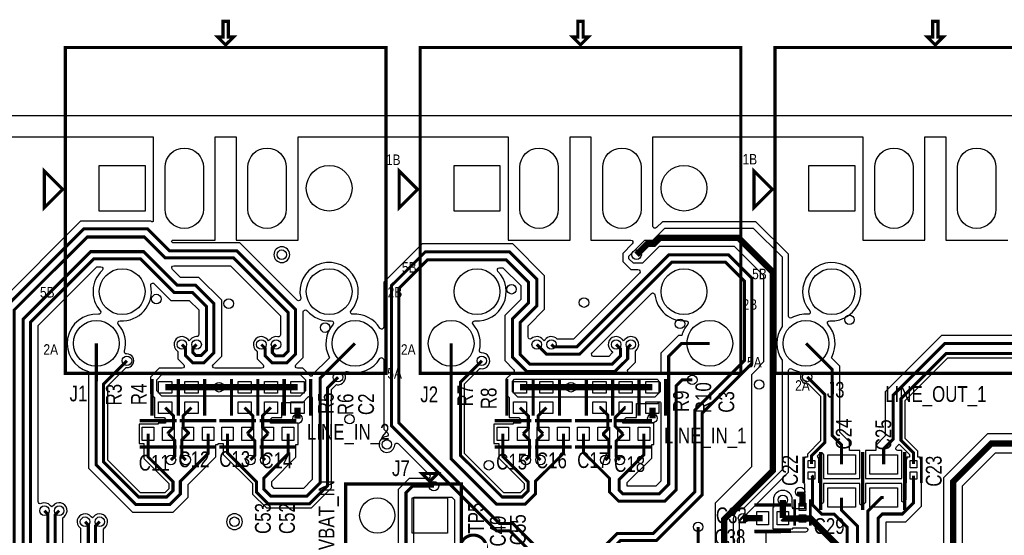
# Model space of a CAD drawing. Extents: x -394 to 5394, y -1015 to 7151.
# Tile 71 of 80: x 1375 to 3249, y 6170 to 7151. Entities that reach past the tile are written whole.
import ezdxf

# ---------------------------------------------------------------- set-up
doc = ezdxf.new("R2010")
doc.units = 0
for name, color, linetype in [('BG_OUTLINE', 95, 'CONTINUOUS'), ('BG_SILKSCREEN_TOP', 3, 'CONTINUOUS'), ('ET_TOP', 132, 'CONTINUOUS'), ('PG_SILKSCREEN_TOP', 7, 'CONTINUOUS'), ('PIN_TOP', 132, 'CONTINUOUS'), ('RD_SILKSCREEN_TOP', 254, 'CONTINUOUS'), ('VC_TOP', 132, 'CONTINUOUS')]:
    doc.layers.add(name, color=color, linetype=linetype)

msp = doc.modelspace()

# ---------------------------------------------------------------- linework, layer by layer
at = {"layer": 'BG_OUTLINE'}
msp.add_lwpolyline([(5000, 0), (5000, 6968.4848), (0, 6968.4848), (0, 0)], close=True, dxfattribs=at)
at = {"layer": 'ET_TOP'}
for points, format in [([(228.6115, 6928.4847), (1629.5041, 6928.4847), (1629.5041, 6768.5755, -0.668179), (1626.0899, 6767.1613), (1625.0162, 6768.235), (1516.3866, 6768.235), (1516.3834, 6768.2382), (1491.2052, 6768.2382), (1336.2998, 6613.3328)], "xyb"), ([(3309.8416, 6550.305), (3129.2328, 6550.305), (3022.0998, 6443.172), (3022.0998, 6359.172), (3004.1541, 6341.2263), (3004.1541, 6331.405), (2984.5541, 6331.405), (2984.5541, 6278.4046), (3053.5545, 6278.4046), (3053.5545, 6331.405), (3046.1338, 6331.405, -0.668175), (3043.3054, 6338.2334), (3048.4496, 6343.3777), (3067.9041, 6323.9232), (3067.9041, 6318.6986), (3063.3041, 6318.6986), (3063.3041, 6315), (3061, 6315), (3061, 6299), (3061.3041, 6299), (3061.3041, 6287.0875), (3061.2568, 6286.8738, 0.054555), (3060.9041, 6283.6512), (3060.9041, 6237.8967), (3056.9687, 6233.9613, -0.668179), (3053.5545, 6235.3755), (3053.5545, 6268.405), (2984.5541, 6268.405), (2984.5541, 6232.6263), (2980.3829, 6228.4551, -0.668175), (2973.5545, 6231.2835), (2973.5545, 6268.405), (2904.5541, 6268.405), (2904.5541, 6232.8855, -0.668179), (2901.1399, 6231.4713), (2898.3045, 6234.3067), (2898.3045, 6288.2231), (2896.3045, 6290.2231), (2896.3045, 6298.6514), (2896, 6298.6514), (2896, 6317), (2894.3045, 6317), (2894.3045, 6318.6986), (2893.9127, 6318.6986), (2892.8899, 6321.1678), (2897.7257, 6326.0036, -0.668175), (2904.5541, 6323.1752), (2904.5541, 6278.4046), (2973.5545, 6278.4046), (2973.5545, 6331.405), (2953.9545, 6331.405), (2953.9545, 6348.1175), (2935.9002, 6366.1718), (2935.9002, 6491.761), (2919.5386, 6508.1226), (2920.2301, 6509.4282, 0.310392), (2913.0274, 6571.8661, -0.669827), (2916.3356, 6578.4832, 5.057554), (2878.5512, 6597.3735, -0.669827), (2875.243, 6590.7564, 0.147517), (2843.9621, 6583.7704, -0.573698), (2838.0002, 6587.2561), (2838.0002, 6704.9706), (2775.9706, 6767.0002), (2598.0294, 6767.0002), (2586.8129, 6755.7838, -0.668177), (2579.9845, 6758.6122), (2579.9845, 6928.4847), (2979.5041, 6928.4847), (2979.5041, 6731.6846), (3097.5045, 6731.6846), (3097.5045, 6928.4847), (3136.9841, 6928.4847), (3136.9841, 6731.6846), (3254.9845, 6731.6846)], "xyb"), ([(2699, 6138), (2699, 6232), (2768, 6301), (2768, 6475.9279), (2782.9002, 6490.8281), (2782.9002, 6492.9002), (2791, 6501), (2791, 6664), (2735, 6720), (2592, 6720), (2560, 6688), (2543, 6688), (2534.5, 6696.5), (2534.5, 6701.5), (2564.6846, 6731.6846), (2579.9845, 6731.6846), (2579.9845, 6731.9845), (2603, 6755), (2771, 6755), (2826, 6700), (2826, 6567.6329, 0.32009), (2826, 6503.1767), (2826, 6295), (2751.7704, 6220.7704), (2750.9759, 6220.7475, 0.39744), (2733.5016, 6203.2732), (2733.4787, 6202.4787), (2733, 6202), (2733, 6125)], "xyb"), ([(1457.7002, 5941.8881), (1457.7002, 6203.1186), (1459.8252, 6205.2436), (1459.9099, 6205.3117, 1.114862), (1438.8212, 6226.4004), (1438.7531, 6226.3157), (1436.5143, 6224.0769), (1434.2755, 6226.3157), (1434.2074, 6226.4004, 0.341897), (1416.3453, 6230.6777, -0.54456), (1410.7002, 6234.3237), (1410.7002, 6569.6281), (1522.3719, 6681.2998), (1529.761, 6681.2998, -0.680417), (1532.4926, 6674.3778, 0.40401), (1528.5512, 6597.3735, -0.669827), (1525.243, 6590.7564, 0.905319), (1506.2841, 6481.9421), (1506.2841, 6470.3562), (1506.0998, 6470.1719), (1506.0998, 6297.8281), (1589.8281, 6214.0998), (1667.1719, 6214.0998), (1695.9002, 6242.8281), (1695.9002, 6266.8282), (1748.8358, 6319.7638), (1748.8358, 6342.7646), (1752.9358, 6342.7646), (1752.9358, 6344.7646), (1762.7928, 6344.7646), (1762.7928, 6324.0346), (1818.0998, 6268.7276), (1818.0998, 6248.7276), (1844.7276, 6222.0998), (1930.2724, 6222.0998), (1968.9002, 6260.7276), (1968.9002, 6447.7276), (1978.1138, 6456.9412), (1979.0945, 6456.8096, 0.576377), (1994.2579, 6476.4063, -0.619595), (1998.9932, 6481.7814, 0.331516), (2060.5864, 6506.3415, -0.75644), (2067.9941, 6504.2469), (2067.9941, 6372.2429), (2075.4579, 6364.7791, -0.64238), (2072.918, 6357.9611, 2.187392), (2088.9611, 6341.918, -0.64238), (2095.7791, 6344.4579), (2155.0536, 6285.1834, -0.668175), (2152.2252, 6278.355), (2116.3624, 6278.355), (2095.3741, 6257.3667), (2095.3741, 6130.1129)], "xyb"), ([(3023.4845, 6105.1248), (3023.4845, 6195.7346), (3060.8862, 6195.7346), (3090.7045, 6225.5529), (3090.7045, 6283.6512, 0.054555), (3090.3518, 6286.8738), (3090.3045, 6287.0875), (3090.3045, 6298.6514), (3090, 6298.6514), (3090, 6315), (3088.3045, 6315), (3088.3045, 6318.6986), (3083.7045, 6318.6986), (3083.7045, 6330.468), (3059.9002, 6354.2723), (3059.9002, 6426.7276), (3141.2724, 6508.0998), (3290.7367, 6508.0998)], "xyb"), ([(2745.0002, 6120.0294), (2745.0002, 6197.0294), (2838.0002, 6290.0294), (2838.0002, 6483.5535, -0.573698), (2843.9621, 6487.0392, 0.071409), (2858.6668, 6481.3346, -0.454374), (2861.5045, 6476.0187, 0.54141), (2874.1118, 6458.7207), (2875, 6458.7665), (2899.0998, 6434.6667), (2899.0998, 6349.7229), (2873.9041, 6324.5272), (2873.9041, 6318.6986), (2869.3041, 6318.6986), (2869.3041, 6317), (2867, 6317), (2867, 6299), (2867.3041, 6299), (2867.3041, 6287.0875), (2867.2568, 6286.8738, 0.109435), (2867.2568, 6280.4286), (2867.3041, 6280.2149), (2867.3041, 6268.651), (2868.5041, 6268.651), (2868.5041, 6220.2714), (2846.1945, 6220.2714), (2846.1945, 6223.255), (2845.1945, 6223.255), (2845.1945, 6237.6148, 1), (2809.1941, 6237.6148), (2809.1941, 6223.255), (2808.1941, 6223.255), (2808.1941, 6182.2546), (2846.1945, 6182.2546), (2846.1945, 6184.271), (2872.372, 6184.271), (2873.4196, 6183.2234, -0.668178), (2870.5911, 6176.395), (2809.7179, 6176.395, 0.054555), (2806.4953, 6176.0423), (2806.2816, 6175.995), (2794.7177, 6175.995), (2794.7177, 6146.9946)], "xyb"), ([(1534.7002, 5950.8881), (1534.7002, 6181.9686), (1537.0052, 6184.2736), (1537.0899, 6184.3417, 1.114862), (1516.0012, 6205.4304), (1515.9331, 6205.3457), (1513.6943, 6203.1069), (1511.4555, 6205.3457), (1511.3874, 6205.4304, 1.114862), (1490.2987, 6184.3417), (1490.3834, 6184.2736), (1491.0998, 6183.5572), (1491.0998, 5932.8281)], "xyb"), ([(2929.8443, 6105.1248, 10, 10, 0), (2929.8443, 6152.2548, 12, 12, 0), (2879.8279, 6202.2712, 12, 12, 0), (2864.6643, 6202.2712, 12, 12, 0)], "xyseb")]:
    msp.add_lwpolyline(points, format=format, dxfattribs=at)
for points in [[(2342.4645, 6547.5581), (2342.4645, 6568.8529), (2373.8945, 6600.2829), (2373.8945, 6664.2167), (2313.5162, 6724.595), (2140.9862, 6724.595), (2067.9941, 6651.6029), (2067.9941, 6566.5627, -0.75644), (2060.5864, 6564.4681, 0.280219), (2009.2456, 6590.7564, -0.669827), (2005.9374, 6597.3735, 1.629676), (1909.9723, 6621.5431, -0.752156), (1903.2432, 6617.8288), (1794.3871, 6726.685), (1666.5662, 6726.685), (1664.9808, 6728.2704, -0.668179), (1666.395, 6731.6846), (1747.5045, 6731.6846), (1747.5045, 6928.4847), (1786.9841, 6928.4847), (1786.9841, 6731.6846), (1904.9845, 6731.6846), (1904.9845, 6928.4847), (2304.5041, 6928.4847), (2304.5041, 6731.6846), (2422.5045, 6731.6846), (2422.5045, 6928.4847), (2461.9841, 6928.4847), (2461.9841, 6731.6846), (2538.0569, 6731.6846, -0.668177), (2540.8853, 6724.8562), (2522.4998, 6706.4706), (2522.4998, 6691.5294), (2538.0294, 6675.9998), (2551.5547, 6675.9998, -0.668175), (2554.3831, 6669.1714), (2428.9119, 6543.7002), (2397.7793, 6543.7002, 0.470505), (2374.7343, 6541.9176), (2374.6353, 6541.7772), (2373.0996, 6540.2415), (2370.7555, 6542.5857), (2370.6874, 6542.6704, 0.426928), (2349.1023, 6544.5511, -0.644818)], [(1889.0345, 6704.2248, 1), (1859.0341, 6704.2248, 1)], [(1866.4187, 6547.9065, 0.277459), (1851.7417, 6543.0559), (1851.6709, 6542.9735), (1848.9926, 6540.4686), (1846.8755, 6542.5857), (1846.8074, 6542.6704, 1.114862), (1825.7187, 6521.5817), (1825.8034, 6521.5136), (1827.3141, 6520.0029), (1827.3141, 6505.8281), (1838.3136, 6494.8286, -0.668175), (1835.4852, 6488.0002), (1746.3568, 6488.0002, -0.668175), (1743.5284, 6494.8286), (1759.7002, 6511.0004), (1759.7002, 6617.3719), (1716.1719, 6660.9002), (1681.1719, 6660.9002), (1665.8159, 6676.2562, -0.668175), (1668.6443, 6683.0846), (1776.3271, 6683.0846), (1871.2998, 6588.1119), (1871.2998, 6551.8083, -0.480869)], [(2298.0998, 6588.5624), (2298.0998, 6502.8281), (2315.0993, 6485.8286, -0.668175), (2312.2709, 6479.0002), (2312.0294, 6479.0002), (2300.9998, 6467.9706), (2300.9998, 6438.0294), (2306.7642, 6432.265), (2306.7541, 6432.265), (2306.7541, 6394.2646), (2325.1824, 6394.2646), (2328.0998, 6391.3472), (2328.0998, 6383.765), (2314.1554, 6383.765), (2314.1554, 6381.765), (2277.5728, 6381.765), (2277.5728, 6344.7646), (2286.6728, 6344.7646), (2286.6728, 6316.9571), (2334.9317, 6268.6982), (2334.9317, 6258.2724), (2327.5595, 6250.9002), (2296.5715, 6250.9002), (2221.6445, 6325.8272), (2221.6445, 6458.2524), (2250.9623, 6487.5703), (2251.9822, 6487.3958, 1.103205), (2254.1302, 6517.4451, -0.493688), (2250.1351, 6522.3822, 0.243028), (2238.0274, 6571.8661, -0.669827), (2241.3356, 6578.4832, 0.689626), (2285.2026, 6672.5074, -0.662961), (2288.0717, 6679.2946), (2294.7424, 6679.2946), (2328.5941, 6645.4429), (2328.5941, 6619.0567)], [(1651.7569, 6250.9002), (1605.2723, 6250.9002), (1542.9002, 6313.2723), (1542.9002, 6454.5081), (1577.7612, 6489.3691), (1578.6667, 6489.3087, 1.066808), (1578.7185, 6515.3242, -0.516565), (1574.6171, 6520.398, 0.252834), (1563.0274, 6571.8661, -0.669827), (1566.3356, 6578.4832, 0.499331), (1624.693, 6645.3207, -0.746351), (1631.4348, 6648.9769), (1663.1119, 6617.2998), (1698.1119, 6617.2998), (1716.0998, 6599.3119), (1716.0998, 6552.2747, -0.415839), (1712.0776, 6548.2748, 0.228736), (1700.3012, 6542.6704), (1700.2331, 6542.5857), (1697.9943, 6540.3469), (1695.7555, 6542.5857), (1695.6874, 6542.6704, 1.114862), (1674.5987, 6521.5817), (1674.6834, 6521.5136), (1676.1941, 6520.0029), (1676.1941, 6506.0842), (1687.4497, 6494.8286, -0.668175), (1684.6213, 6488.0002), (1641.0294, 6488.0002), (1623.9998, 6470.9706), (1623.9998, 6440.0294), (1631.7642, 6432.265), (1631.7541, 6432.265), (1631.7541, 6394.2646), (1650.1824, 6394.2646), (1653.0998, 6391.3472), (1653.0998, 6383.765), (1639.1554, 6383.765), (1639.1554, 6381.765), (1602.5728, 6381.765), (1602.5728, 6344.7646), (1611.6728, 6344.7646), (1611.6728, 6316.1545), (1659.1291, 6268.6982), (1659.1291, 6258.2724)], [(2634.8416, 6550.305), (2628.4024, 6550.305), (2595.0998, 6517.0024), (2595.0998, 6479.0002), (2535.7291, 6479.0002, -0.668175), (2532.9007, 6485.8286), (2546.9002, 6499.8281), (2546.9002, 6520.9886), (2547.4276, 6521.5161, 1.118809), (2526.4212, 6542.6704), (2526.3531, 6542.5857), (2524.1143, 6540.3469), (2521.8755, 6542.5857), (2521.8074, 6542.6704, 1.114862), (2500.7187, 6521.5817), (2500.8034, 6521.5136), (2503.2998, 6519.0172), (2503.2998, 6517.8881), (2496.1119, 6510.7002), (2467.2291, 6510.7002, -0.668175), (2464.4007, 6517.5286), (2577.1133, 6630.2412, -0.629753), (2583.9183, 6627.8445, 0.404014), (2643.153, 6578.4832, -0.669827), (2646.4612, 6571.8661, 0.111704)], [(1928.6856, 6473.2853), (1913.9706, 6488.0002), (1903.7291, 6488.0002, -0.668175), (1900.9007, 6494.8286), (1914.9002, 6508.8281), (1914.9002, 6595.1338, -0.696476), (1921.9384, 6597.7355, 0.238323), (1968.153, 6578.4832, -0.669827), (1971.4612, 6571.8661, 0.310392), (1964.2585, 6509.4282), (1964.95, 6508.1226), (1932.0998, 6475.2724), (1932.0998, 6474.6995, -0.668183)], [(1859.7659, 6259.3062), (1854.9002, 6264.1719), (1854.9002, 6272.8281), (1900.9558, 6318.8837), (1900.9558, 6342.7646), (1905.0558, 6342.7646), (1905.0558, 6383.765), (1852.5288, 6383.765), (1852.5288, 6391.3472), (1855.4462, 6394.2646), (1873.8745, 6394.2646), (1873.8745, 6422.9998), (1913.9706, 6422.9998), (1923.8154, 6432.8446), (1924.4945, 6432.8446), (1924.4945, 6433.5237), (1925.2714, 6434.3005, -0.668177), (1932.0998, 6431.4721), (1932.0998, 6276.172), (1915.234, 6259.3062)], [(2595.0998, 6422.3005), (2595.0998, 6273.1719), (2585.8281, 6263.9002), (2530.9002, 6263.9002), (2530.9002, 6270.3286), (2577.8036, 6317.232), (2577.8036, 6342.7646), (2581.9036, 6342.7646), (2581.9036, 6383.765), (2523.1071, 6383.765), (2523.0495, 6383.8226), (2523.0495, 6388.3679), (2528.9462, 6394.2646), (2548.8745, 6394.2646), (2548.8745, 6420.9998), (2588.9706, 6420.9998), (2591.6856, 6423.7147, -0.668183)], [(1799.0002, 6196, 1), (1768.9998, 6196, 1)]]:
    msp.add_lwpolyline(points, format="xyb", close=True, dxfattribs=at)
for points, const_width in [([(1625.6943, 5768.5548), (1596.2243, 5768.5548), (1593.7791, 5771), (1482, 5771), (1351.2, 5901.8), (1351.2, 6607.1609), (1497.3771, 6753.338), (1510.2115, 6753.338), (1510.2147, 6753.3348), (1618.8443, 6753.3348), (1660.3943, 6711.7848), (1788.2152, 6711.7848), (1900, 6600), (1900, 6515), (1883.1162, 6498.1162), (1856.0981, 6498.1162), (1842.2143, 6512), (1842.2143, 6526.1748), (1835.1143, 6533.2748)], 5.8), ([(1625.6943, 5788.2448), (1596.2343, 5788.2448), (1592.7895, 5784.8), (1487.7162, 5784.8), (1365, 5907.5162), (1365, 6599.0405), (1503.7943, 6737.8348), (1612.4143, 6737.8348), (1652.2643, 6697.9848), (1782.499, 6697.9848), (1886.2, 6594.2838), (1886.2, 6520.7162), (1877.4, 6511.9162), (1861.8143, 6511.9162), (1856.0143, 6517.7162), (1856.0143, 6526.6357), (1856.0302, 6526.6491), (1863.1143, 6533.2748)], 5.8), ([(2549.0343, 6704.2248), (2569.8095, 6725), (2582, 6725), (2593, 6736), (2743, 6736), (2808, 6671), (2808, 6293), (2715.8643, 6200.8643), (2715.8643, 6130.8643), (2657, 6072), (2657, 5826.25), (2702.25, 5781), (2721, 5781)], 12), ([(1683.9943, 6533.2748), (1691.0943, 6526.1748), (1691.0943, 6512.2561), (1704.9781, 6498.3723), (1726, 6498.3723), (1744.8, 6517.1723), (1744.8, 6611.2), (1710, 6646), (1675, 6646), (1611, 6710), (1510.4838, 6710), (1382, 6581.5162), (1382, 5918), (1489, 5811), (1593.1591, 5811), (1596.2343, 5807.9248), (1625.6943, 5807.9248)], 5.8), ([(2301.7043, 5956.5648), (2329.2606, 5956.5648), (2332.2056, 5953.6198), (2342.6198, 5953.6198), (2362.2, 5973.2), (2362.2, 6124.2761), (2307.5924, 6178.8948), (2282.4143, 6178.8948), (2082.8943, 6378.4148), (2082.8943, 6645.431), (2147.1581, 6709.6948), (2307.3443, 6709.6948), (2358.9943, 6658.0448), (2358.9943, 6606.4548), (2327.5643, 6575.0248), (2327.5643, 6513.9519), (2345.7162, 6495.8), (2502.2838, 6495.8), (2518.2, 6511.7162), (2518.2, 6525.1891), (2510.1143, 6533.2748)], 5.8), ([(2301.7043, 5897.5048), (2329.2606, 5897.5048), (2332.2056, 5900.4498), (2367.4499, 5900.4498), (2463, 5995.9999), (2463, 6105), (2518, 6160), (2586.5162, 6160), (2673.8, 6247.2838), (2673.8, 6402.8), (2768, 6497), (2768, 6659.5162), (2723.5162, 6704), (2610.2838, 6704), (2435.0838, 6528.8), (2391.4691, 6528.8), (2386.9943, 6533.2748)], 5.8), ([(1711.9943, 6533.2748), (1704.8943, 6526.1748), (1704.8943, 6517.9723), (1710.6943, 6512.1723), (1720.2838, 6512.1723), (1731, 6522.8885), (1731, 6605.4838), (1704.2838, 6632.2), (1669.2838, 6632.2), (1605.2838, 6696.2), (1516.2, 6696.2), (1395.8, 6575.8), (1395.8, 5923.7162), (1493.9914, 5825.5248), (1594.1343, 5825.5248), (1596.2243, 5827.6148), (1625.6943, 5827.6148)], 5.8), ([(2301.7043, 5936.8748), (2329.2606, 5936.8748), (2332.2056, 5939.8198), (2348.336, 5939.8198), (2376, 5967.4838), (2376, 6129.9915), (2313.3094, 6192.6948), (2288.1305, 6192.6948), (2096.6943, 6384.131), (2096.6943, 6639.7148), (2151.1743, 6694.1948), (2300.9143, 6694.1948), (2343.4943, 6651.6148), (2343.4943, 6612.8848), (2313, 6582.3905), (2313, 6509), (2340, 6482), (2508, 6482), (2532, 6506), (2532, 6527.1605), (2538.1143, 6533.2748)], 5.8), ([(2358.9943, 6533.2748), (2377.2691, 6515), (2440.8, 6515), (2616, 6690.2), (2717.8, 6690.2), (2754.2, 6653.8), (2754.2, 6502.7162), (2660, 6408.5162), (2660, 6253), (2580.8, 6173.8), (2512.2838, 6173.8), (2449.2, 6110.7162), (2449.2, 6001.7161), (2361.7337, 5914.2498), (2332.2056, 5914.2498), (2329.2606, 5917.1948), (2301.7043, 5917.1948)], 5.8), ([(1521.1843, 6535.4048), (1521.1843, 6464.1843), (1521, 6464), (1521, 6304), (1596, 6229), (1661, 6229), (1681, 6249), (1681, 6273.0001), (1733.9356, 6325.9357), (1733.9356, 6363.2648)], 5.8), ([(1886.0556, 6363.2648), (1886.0556, 6325.0556), (1840, 6279), (1840, 6258), (1853.594, 6244.406), (1921.4059, 6244.406), (1947, 6270.0001), (1947, 6469.1005), (2013.3043, 6535.4048)], 5.8), ([(2409.7382, 6363.2648), (2409.7382, 6325.9357), (2356.8026, 6273.0001), (2356.8026, 6249), (2337.0026, 6229.2), (2282.8, 6229.2), (2196.1843, 6315.8157), (2196.1843, 6535.4048)], 5.8), ([(2562.9034, 6363.2648), (2562.9034, 6323.4039), (2516, 6276.5005), (2516, 6256), (2523, 6249), (2592, 6249), (2610, 6267), (2610, 6510.8305), (2634.5743, 6535.4048), (2688.3043, 6535.4048)], 5.8), ([(2871.1843, 6535.4048), (2921, 6485.5891), (2921, 6359.9999), (2939.0543, 6341.9456), (2939.0543, 6304.9048)], 5.8), ([(3019.0543, 6304.9048), (3019.0543, 6335.0544), (3037, 6353.0001), (3037, 6437.0001), (3135.4047, 6535.4048), (3363.3043, 6535.4048)], 5.8), ([(3075.8043, 6305.6984), (3075.8043, 6327.1956), (3052, 6350.9999), (3052, 6430), (3138, 6516), (3294.0091, 6516), (3330.6443, 6479.3648)], 5.8), ([(1619.573, 6363.2648), (1619.573, 6319.4269), (1667.0293, 6271.9706), (1667.0293, 6255), (1655.0293, 6243), (1601.9999, 6243), (1535, 6309.9999), (1535, 6457.7805), (1579.5343, 6502.3148)], 5.8), ([(2254.5343, 6502.3148), (2213.7443, 6461.5248), (2213.7443, 6322.5548), (2293.2991, 6243), (2330.8319, 6243), (2342.8319, 6255), (2342.8319, 6271.9706), (2294.573, 6320.2295), (2294.573, 6363.2648)], 5.8), ([(1981, 6471), (1961, 6451), (1961, 6264), (1927, 6230), (1848, 6230), (1826, 6252), (1826, 6272), (1770.693, 6327.307), (1770.693, 6363.2648)], 5.8), ([(2447.7382, 6363.2648), (2447.7382, 6328.2617), (2497.6843, 6278.3156), (2497.6843, 6252.3156), (2514.9999, 6235), (2602.4795, 6235), (2624.2143, 6256.7348), (2624.2143, 6454.2948), (2635.9043, 6465.9848), (2654.9843, 6465.9848)], 5.8), ([(2881.8043, 6305.6984), (2881.8043, 6321.2548), (2907, 6346.4505), (2907, 6437.9391), (2873.4543, 6471.4848)], 5.8), ([(1652.2543, 6451.8448), (1702.2543, 6451.8448)], 12), ([(1702.2543, 6451.8448), (1754.6143, 6451.8448)], 12), ([(1754.6143, 6451.8448), (1803.3743, 6451.8448)], 12), ([(1853.3743, 6451.8448), (1803.3743, 6451.8448)], 12), ([(1903.9943, 6451.8448), (1853.3743, 6451.8448)], 12), ([(2327.2543, 6451.8448), (2377.2543, 6451.8448)], 12), ([(2377.2543, 6451.8448), (2424.1943, 6451.8448)], 12), ([(2424.1943, 6451.8448), (2478.3743, 6451.8448)], 12), ([(2528.3743, 6451.8448), (2478.3743, 6451.8448)], 12), ([(2578.9943, 6451.8448), (2528.3743, 6451.8448)], 12), ([(1652.2543, 6413.2648), (1668, 6397.5191), (1668, 6375), (1658.1556, 6365.1556), (1658.1556, 6363.2648)], 5.8), ([(1702.2543, 6413.2648), (1686.5086, 6397.5191), (1686.5086, 6375), (1696.353, 6365.1556), (1696.353, 6364.2648), (1695.353, 6363.2648)], 5.8), ([(1803.3743, 6413.2648), (1819.12, 6397.5191), (1819.12, 6375), (1809.2756, 6365.1556), (1809.2756, 6363.2648)], 5.8), ([(1853.3743, 6413.2648), (1837.6286, 6397.5191), (1837.6286, 6375), (1847.473, 6365.1556), (1847.473, 6363.2648)], 5.8), ([(1903.9943, 6413.2648), (1903.9943, 6392)], 12), ([(2333.1556, 6363.2648), (2343, 6373.1092), (2343, 6397.5191), (2327.2543, 6413.2648)], 5.8), ([(2371.1556, 6363.2648), (2361.5086, 6372.9118), (2361.5086, 6397.5191), (2377.2543, 6413.2648)], 5.8), ([(2486.3208, 6363.2648), (2486.3208, 6364.3208), (2494.1419, 6372.1419), (2494.1419, 6398.9972), (2479.8743, 6413.2648), (2478.3743, 6413.2648)], 5.8), ([(2528.3743, 6413.2648), (2526.8743, 6413.2648), (2508.1493, 6394.5398), (2508.1493, 6377.6507), (2522.5352, 6363.2648), (2524.3208, 6363.2648)], 5.8), ([(2578.9943, 6413.2648), (2578.9943, 6393)], 12), ([(1658.1556, 6363.2648), (1670.2743, 6351.1461), (1670.2743, 6320.5548), (1663.1743, 6313.4548)], 5.8), ([(1695.353, 6363.2648), (1684.0743, 6351.9861), (1684.0743, 6320.5548), (1691.1743, 6313.4548)], 5.8), ([(1809.2756, 6363.2648), (1823, 6349.5405), (1823, 6322.1605), (1814.2943, 6313.4548)], 5.8), ([(1847.473, 6363.2648), (1836.8, 6352.5917), (1836.8, 6318.9491), (1842.2943, 6313.4548)], 5.8), ([(2338.1743, 6313.4548), (2345.2743, 6320.5548), (2345.2743, 6351.1461), (2333.1556, 6363.2648)], 5.8), ([(2366.1743, 6313.4548), (2359.0743, 6320.5548), (2359.0743, 6351.1835), (2371.1556, 6363.2648)], 5.8), ([(2486.3208, 6363.2648), (2486.3208, 6360.8383), (2496.3943, 6350.7648), (2496.3943, 6320.5548), (2489.2943, 6313.4548)], 5.8), ([(2517.2943, 6313.4548), (2510.1943, 6320.5548), (2510.1943, 6349.1383), (2524.3208, 6363.2648)], 5.8), ([(3170.9943, 5902.6348), (3170.9943, 5935.0057), (3151, 5955), (3151, 6272), (3224, 6345), (3444.4591, 6345), (3483.7443, 6305.7148)], 12), ([(2881.8043, 6283.6512), (2883.4043, 6282.0512), (2883.4043, 6228.1348), (2901.2843, 6210.2548), (2924.7943, 6210.2548), (2949.5343, 6185.5148), (2949.5343, 6105.1248)], 5.8), ([(3075.8043, 6283.6512), (3075.8043, 6231.7248), (3054.7143, 6210.6348), (3016.5643, 6210.6348), (3008.5843, 6202.6548), (3008.5843, 6105.1248)], 5.8), ([(2173.7543, 5986.0848), (2173.7543, 6016.2048), (2162.7243, 6027.2348), (2162.7243, 6083.8348), (2110.2743, 6136.2848), (2110.2743, 6251.1948), (2122.5343, 6263.4548), (2163.4943, 6263.4548)], 5.8), ([(2864.6643, 6224.3184), (2864.6643, 6246.3357), (2860, 6251), (2860, 6253)], 12), ([(2827.1943, 6237.6148), (2827.1943, 6202.7548)], 12), ([(2939.0543, 6241.9048), (2939.0543, 6217.5148), (2969.2143, 6187.3548), (2969.2143, 6105.1248)], 5.8), ([(3019.0543, 6241.9048), (3014.9047, 6241.9048), (2988.9043, 6215.9044), (2988.9043, 6105.1248)], 5.8), ([(1422.5143, 6217.0048), (1429, 6210.5191), (1429, 5930), (1508, 5851), (1592.5191, 5851), (1596.2243, 5847.2948), (1625.6943, 5847.2948)], 5.8), ([(1450.5143, 6217.0048), (1442.8, 6209.2905), (1442.8, 5935.7162), (1513.7162, 5864.8), (1594.0495, 5864.8), (1596.2343, 5866.9848), (1625.6943, 5866.9848)], 5.8), ([(2788.6143, 6202.7548), (2751.4943, 6202.7548)], 12), ([(2864.6643, 6202.2712), (2827.6779, 6202.2712), (2827.1943, 6202.7548)], 12), ([(1499.6943, 6196.0348), (1506, 6189.7291), (1506, 5939), (1555.8, 5889.2), (1593.6991, 5889.2), (1596.2343, 5886.6648), (1625.6943, 5886.6648)], 5.8), ([(1527.6943, 6196.0348), (1519.8, 6188.1405), (1519.8, 5944.7162), (1561.5162, 5903), (1592.8695, 5903), (1596.2243, 5906.3548), (1625.6943, 5906.3548)], 5.8), ([(2826, 5789), (2793, 5756), (2683.0001, 5756), (2632, 5807.0001), (2632, 6092.0001), (2666, 6126.0001), (2666, 6186)], 5.8)]:
    msp.add_lwpolyline(points, dxfattribs=dict(at, const_width=const_width))
for points in [[(1646, 6435), (1636, 6445), (1636, 6466), (1646, 6476), (1909, 6476), (1919, 6466), (1919, 6445), (1909, 6435)], [(2323, 6433), (2313, 6443), (2313, 6463), (2317, 6467), (2588, 6467), (2594, 6461), (2594, 6443), (2584, 6433)]]:
    msp.add_lwpolyline(points, close=True, dxfattribs=at)
for points in [[(3451.915, 6363.0002), (3216.5441, 6363.0002), (3132.9998, 6279.4559), (3132.9998, 5947.5441)], [(3169.0002, 5977.3305), (3169.0002, 6264.5441), (3231.4559, 6326.9998), (3437.0032, 6326.9998)], [(2125.1745, 6142.4567), (2125.1745, 6242.5848), (2197.6522, 6242.5848), (2202.6743, 6237.5627), (2202.6743, 6076.9639)]]:
    msp.add_lwpolyline(points, dxfattribs=at)
at = {"layer": 'PG_SILKSCREEN_TOP'}
for points, const_width in [([(1767.2443, 7103.4848), (1782.2443, 7118.4848), (1772.2443, 7118.4848), (1772.2443, 7148.4848), (1762.2443, 7148.4848), (1762.2443, 7118.4848), (1752.2443, 7118.4848), (1767.2443, 7103.4848)], 6), ([(2442.2443, 7103.4848), (2457.2443, 7118.4848), (2447.2443, 7118.4848), (2447.2443, 7148.4848), (2437.2443, 7148.4848), (2437.2443, 7118.4848), (2427.2443, 7118.4848), (2442.2443, 7103.4848)], 6), ([(3117.2443, 7103.4848), (3132.2443, 7118.4848), (3122.2443, 7118.4848), (3122.2443, 7148.4848), (3112.2443, 7148.4848), (3112.2443, 7118.4848), (3102.2443, 7118.4848), (3117.2443, 7103.4848)], 6), ([(2072.2443, 6478.4848), (1462.2443, 6478.4848), (1462.2443, 7098.4848), (2072.2443, 7098.4848), (2072.2443, 6478.4848)], 6), ([(2747.2443, 6478.4848), (2137.2443, 6478.4848), (2137.2443, 7098.4848), (2747.2443, 7098.4848), (2747.2443, 6478.4848)], 6), ([(3422.2443, 6478.4848), (2812.2443, 6478.4848), (2812.2443, 7098.4848), (3422.2443, 7098.4848), (3422.2443, 6478.4848)], 6), ([(1457.2443, 6828.4848), (1422.2443, 6793.4848), (1422.2443, 6863.4848), (1457.2443, 6828.4848)], 6), ([(2132.2443, 6828.4848), (2097.2443, 6793.4848), (2097.2443, 6863.4848), (2132.2443, 6828.4848)], 6), ([(2807.2443, 6828.4848), (2772.2443, 6793.4848), (2772.2443, 6863.4848), (2807.2443, 6828.4848)], 6), ([(1627.2543, 6467.5548), (1627.2543, 6397.5548)], 6), ([(1677.2543, 6467.5548), (1677.2543, 6397.5548)], 6), ([(1677.2543, 6467.5548), (1677.2543, 6397.5548)], 6), ([(1727.2543, 6467.5548), (1727.2543, 6397.5548)], 6), ([(1778.3743, 6467.5548), (1778.3743, 6397.5548)], 6), ([(1828.3743, 6467.5548), (1828.3743, 6397.5548)], 6), ([(1828.3743, 6467.5548), (1828.3743, 6397.5548)], 6), ([(1878.3743, 6467.5548), (1878.3743, 6397.5548)], 6), ([(1878.9943, 6467.5548), (1878.9943, 6397.5548)], 6), ([(1928.9943, 6467.5548), (1928.9943, 6397.5548)], 6), ([(2302.2543, 6467.5548), (2302.2543, 6397.5548)], 6), ([(2352.2543, 6467.5548), (2352.2543, 6397.5548)], 6), ([(2352.2543, 6467.5548), (2352.2543, 6397.5548)], 6), ([(2402.2543, 6467.5548), (2402.2543, 6397.5548)], 6), ([(2453.3743, 6467.5548), (2453.3743, 6397.5548)], 6), ([(2503.3743, 6467.5548), (2503.3743, 6397.5548)], 6), ([(2503.3743, 6467.5548), (2503.3743, 6397.5548)], 6), ([(2553.3743, 6467.5548), (2553.3743, 6397.5548)], 6), ([(2553.9943, 6467.5548), (2553.9943, 6397.5548)], 6), ([(2603.9943, 6467.5548), (2603.9943, 6397.5548)], 6), ([(1603.8643, 6388.2648), (1673.8643, 6388.2648)], 6), ([(1749.6443, 6388.2648), (1679.6443, 6388.2648)], 6), ([(1754.9843, 6388.2648), (1824.9843, 6388.2648)], 6), ([(1901.7643, 6388.2648), (1831.7643, 6388.2648)], 6), ([(2278.8643, 6388.2648), (2348.8643, 6388.2648)], 6), ([(2425.4469, 6388.2648), (2355.4469, 6388.2648)], 6), ([(2432.0295, 6388.2648), (2502.0295, 6388.2648)], 6), ([(2578.6121, 6388.2648), (2508.6121, 6388.2648)], 6), ([(1603.8643, 6338.2648), (1673.8643, 6338.2648)], 6), ([(1749.6443, 6338.2648), (1679.6443, 6338.2648)], 6), ([(1754.9843, 6338.2648), (1824.9843, 6338.2648)], 6), ([(1901.7643, 6338.2648), (1831.7643, 6338.2648)], 6), ([(2278.8643, 6338.2648), (2348.8643, 6338.2648)], 6), ([(2425.4469, 6338.2648), (2355.4469, 6338.2648)], 6), ([(2432.0295, 6338.2648), (2502.0295, 6338.2648)], 6), ([(2578.6121, 6338.2648), (2508.6121, 6338.2648)], 6), ([(2899.0543, 6328.4048), (2899.0543, 6218.4048)], 6), ([(2979.0543, 6328.4048), (2979.0543, 6218.4048)], 6), ([(2979.0543, 6328.4048), (2979.0543, 6218.4048)], 6), ([(3059.0543, 6328.4048), (3059.0543, 6218.4048)], 6), ([(2866.8043, 6319.6748), (2866.8043, 6269.6748)], 5), ([(2896.8043, 6319.6748), (2896.8043, 6269.6748)], 5), ([(3060.8043, 6319.6748), (3060.8043, 6269.6748)], 5), ([(3090.8043, 6319.6748), (3090.8043, 6269.6748)], 5), ([(2155.6743, 6272.8648), (2140.6743, 6287.8648), (2170.6743, 6287.8648), (2155.6743, 6272.8648)], 6), ([(1995.6743, 6147.8648), (2215.6743, 6147.8648), (2215.6743, 6267.8648), (1995.6743, 6267.8648), (1995.6743, 6147.8648)], 6), ([(2849.6643, 6188.2948), (2849.6643, 6238.2948)], 5), ([(2879.6643, 6188.2948), (2879.6643, 6238.2948)], 5), ([(2842.9043, 6227.7548), (2772.9043, 6227.7548)], 6), ([(2842.9043, 6177.7548), (2772.9043, 6177.7548)], 6), ([(2823.6943, 6176.4948), (2773.6943, 6176.4948)], 5)]:
    msp.add_lwpolyline(points, dxfattribs=dict(at, const_width=const_width))
at = {"layer": 'PG_SILKSCREEN_TOP', "const_width": 6}
msp.add_lwpolyline([(2263.4143, 6145.5548, 1), (2213.4143, 6145.5548, 1), (2263.4143, 6145.5548)], format="xyb", dxfattribs=at)
at = {"layer": 'PIN_TOP'}
for points in [[(1652.0043, 6790.6848), (1652.0043, 6870.6848, -1), (1725.0043, 6870.6848), (1725.0043, 6790.6848, -1)], [(1809.4843, 6790.6848), (1809.4843, 6870.6848, -1), (1882.4843, 6870.6848), (1882.4843, 6790.6848, -1)], [(2327.0043, 6790.6848), (2327.0043, 6870.6848, -1), (2400.0043, 6870.6848), (2400.0043, 6790.6848, -1)], [(2484.4843, 6790.6848), (2484.4843, 6870.6848, -1), (2557.4843, 6870.6848), (2557.4843, 6790.6848, -1)], [(3002.0043, 6790.6848), (3002.0043, 6870.6848, -1), (3075.0043, 6870.6848), (3075.0043, 6790.6848, -1)], [(3159.4843, 6790.6848), (3159.4843, 6870.6848, -1), (3232.4843, 6870.6848), (3232.4843, 6790.6848, -1)]]:
    msp.add_lwpolyline(points, format="xyb", close=True, dxfattribs=at)
for points in [[(1613.8943, 6874.1848), (1613.8943, 6787.1848), (1526.8943, 6787.1848), (1526.8943, 6874.1848)], [(2288.8943, 6874.1848), (2288.8943, 6787.1848), (2201.8943, 6787.1848), (2201.8943, 6874.1848)], [(2963.8943, 6874.1848), (2963.8943, 6787.1848), (2876.8943, 6787.1848), (2876.8943, 6874.1848)], [(1639.7543, 6462.8448), (1664.7543, 6462.8448), (1664.7543, 6440.8448), (1639.7543, 6440.8448)], [(1689.7543, 6462.8448), (1714.7543, 6462.8448), (1714.7543, 6440.8448), (1689.7543, 6440.8448)], [(1790.8743, 6462.8448), (1815.8743, 6462.8448), (1815.8743, 6440.8448), (1790.8743, 6440.8448)], [(1840.8743, 6462.8448), (1865.8743, 6462.8448), (1865.8743, 6440.8448), (1840.8743, 6440.8448)], [(1891.4943, 6462.8448), (1916.4943, 6462.8448), (1916.4943, 6440.8448), (1891.4943, 6440.8448)], [(2314.7543, 6462.8448), (2339.7543, 6462.8448), (2339.7543, 6440.8448), (2314.7543, 6440.8448)], [(2364.7543, 6462.8448), (2389.7543, 6462.8448), (2389.7543, 6440.8448), (2364.7543, 6440.8448)], [(2465.8743, 6462.8448), (2490.8743, 6462.8448), (2490.8743, 6440.8448), (2465.8743, 6440.8448)], [(2515.8743, 6462.8448), (2540.8743, 6462.8448), (2540.8743, 6440.8448), (2515.8743, 6440.8448)], [(2566.4943, 6462.8448), (2591.4943, 6462.8448), (2591.4943, 6440.8448), (2566.4943, 6440.8448)], [(1639.7543, 6424.2648), (1664.7543, 6424.2648), (1664.7543, 6402.2648), (1639.7543, 6402.2648)], [(1689.7543, 6424.2648), (1714.7543, 6424.2648), (1714.7543, 6402.2648), (1689.7543, 6402.2648)], [(1790.8743, 6424.2648), (1815.8743, 6424.2648), (1815.8743, 6402.2648), (1790.8743, 6402.2648)], [(1840.8743, 6424.2648), (1865.8743, 6424.2648), (1865.8743, 6402.2648), (1840.8743, 6402.2648)], [(1891.4943, 6424.2648), (1916.4943, 6424.2648), (1916.4943, 6402.2648), (1891.4943, 6402.2648)], [(2314.7543, 6424.2648), (2339.7543, 6424.2648), (2339.7543, 6402.2648), (2314.7543, 6402.2648)], [(2364.7543, 6424.2648), (2389.7543, 6424.2648), (2389.7543, 6402.2648), (2364.7543, 6402.2648)], [(2465.8743, 6424.2648), (2490.8743, 6424.2648), (2490.8743, 6402.2648), (2465.8743, 6402.2648)], [(2515.8743, 6424.2648), (2540.8743, 6424.2648), (2540.8743, 6402.2648), (2515.8743, 6402.2648)], [(2566.4943, 6424.2648), (2591.4943, 6424.2648), (2591.4943, 6402.2648), (2566.4943, 6402.2648)], [(1608.573, 6350.7648), (1608.573, 6375.7648), (1630.573, 6375.7648), (1630.573, 6350.7648)], [(1647.1556, 6350.7648), (1647.1556, 6375.7648), (1669.1556, 6375.7648), (1669.1556, 6350.7648)], [(1706.353, 6375.7648), (1706.353, 6350.7648), (1684.353, 6350.7648), (1684.353, 6375.7648)], [(1744.9356, 6375.7648), (1744.9356, 6350.7648), (1722.9356, 6350.7648), (1722.9356, 6375.7648)], [(1759.693, 6350.7648), (1759.693, 6375.7648), (1781.693, 6375.7648), (1781.693, 6350.7648)], [(1798.2756, 6350.7648), (1798.2756, 6375.7648), (1820.2756, 6375.7648), (1820.2756, 6350.7648)], [(1858.473, 6375.7648), (1858.473, 6350.7648), (1836.473, 6350.7648), (1836.473, 6375.7648)], [(1897.0556, 6375.7648), (1897.0556, 6350.7648), (1875.0556, 6350.7648), (1875.0556, 6375.7648)], [(2283.573, 6350.7648), (2283.573, 6375.7648), (2305.573, 6375.7648), (2305.573, 6350.7648)], [(2322.1556, 6350.7648), (2322.1556, 6375.7648), (2344.1556, 6375.7648), (2344.1556, 6350.7648)], [(2382.1556, 6375.7648), (2382.1556, 6350.7648), (2360.1556, 6350.7648), (2360.1556, 6375.7648)], [(2420.7382, 6375.7648), (2420.7382, 6350.7648), (2398.7382, 6350.7648), (2398.7382, 6375.7648)], [(2436.7382, 6350.7648), (2436.7382, 6375.7648), (2458.7382, 6375.7648), (2458.7382, 6350.7648)], [(2475.3208, 6350.7648), (2475.3208, 6375.7648), (2497.3208, 6375.7648), (2497.3208, 6350.7648)], [(2535.3208, 6375.7648), (2535.3208, 6350.7648), (2513.3208, 6350.7648), (2513.3208, 6375.7648)], [(2573.9034, 6375.7648), (2573.9034, 6350.7648), (2551.9034, 6350.7648), (2551.9034, 6375.7648)], [(2875.3043, 6312.6984), (2888.3043, 6312.6984), (2888.3043, 6298.6984), (2875.3043, 6298.6984)], [(2912.5543, 6323.4048), (2965.5543, 6323.4048), (2965.5543, 6286.4048), (2912.5543, 6286.4048)], [(2992.5543, 6323.4048), (3045.5543, 6323.4048), (3045.5543, 6286.4048), (2992.5543, 6286.4048)], [(3069.3043, 6312.6984), (3082.3043, 6312.6984), (3082.3043, 6298.6984), (3069.3043, 6298.6984)], [(2875.3043, 6290.6512), (2888.3043, 6290.6512), (2888.3043, 6276.6512), (2875.3043, 6276.6512)], [(3069.3043, 6290.6512), (3082.3043, 6290.6512), (3082.3043, 6276.6512), (3069.3043, 6276.6512)], [(2912.5543, 6260.4048), (2965.5543, 6260.4048), (2965.5543, 6223.4048), (2912.5543, 6223.4048)], [(2992.5543, 6260.4048), (3045.5543, 6260.4048), (3045.5543, 6223.4048), (2992.5543, 6223.4048)], [(2122.1743, 6174.3648), (2122.1743, 6241.3648), (2189.1743, 6241.3648), (2189.1743, 6174.3648)], [(2871.1643, 6217.3184), (2858.1643, 6217.3184), (2858.1643, 6231.3184), (2871.1643, 6231.3184)], [(2799.6143, 6215.2548), (2799.6143, 6190.2548), (2777.6143, 6190.2548), (2777.6143, 6215.2548)], [(2838.1943, 6215.2548), (2838.1943, 6190.2548), (2816.1943, 6190.2548), (2816.1943, 6215.2548)], [(2871.1643, 6195.2712), (2858.1643, 6195.2712), (2858.1643, 6209.2712), (2871.1643, 6209.2712)]]:
    msp.add_lwpolyline(points, close=True, dxfattribs=at)
for centre, radius in [((1964.0943, 6830.6848), 43.5), ((2639.0943, 6830.6848), 43.5), ((1570.3943, 6633.8348), 43.5), ((1964.0943, 6633.8348), 43.5), ((2245.3943, 6633.8348), 43.5), ((2639.0943, 6633.8348), 43.5), ((2920.3943, 6633.8348), 43.5), ((1521.1843, 6535.4048), 43.5), ((2013.3043, 6535.4048), 43.5), ((2196.1843, 6535.4048), 43.5), ((2688.3043, 6535.4048), 43.5), ((2871.1843, 6535.4048), 43.5), ((2055.6743, 6207.8648), 33.5)]:
    msp.add_circle(centre, radius, dxfattribs=at)
at = {"layer": 'VC_TOP'}
for centre in [(1874.0343, 6704.2248), (2549.0343, 6704.2248), (2311.0943, 6638.3748), (1635.3943, 6619.8448), (1773, 6611), (2448.9243, 6613), (2631.5743, 6572.5548), (2953.8943, 6580.2848), (1956.4743, 6565.3448), (1683.9943, 6533.2748), (1711.9943, 6533.2748), (1835.1143, 6533.2748), (1863.1143, 6533.2748), (2358.9943, 6533.2748), (2386.9943, 6533.2748), (2510.1143, 6533.2748), (2538.1143, 6533.2748), (1579.5343, 6502.3148), (2254.5343, 6502.3148), (1981, 6471), (2654.9843, 6465.9848), (2782, 6457), (2873.4543, 6471.4848), (1754.6143, 6451.8448), (2424.1943, 6451.8448), (1903.9943, 6392), (2003, 6391), (2578.9943, 6393), (2074, 6343), (1663.1743, 6313.4548), (1691.1743, 6313.4548), (1814.2943, 6313.4548), (1842.2943, 6313.4548), (2267.7743, 6303.3548), (2338.1743, 6313.4548), (2366.1743, 6313.4548), (2489.2943, 6313.4548), (2517.2943, 6313.4548), (2163.4943, 6263.4548), (2860, 6253), (2827.1943, 6237.6148), (1422.5143, 6217.0048), (1450.5143, 6217.0048), (1499.6943, 6196.0348), (1527.6943, 6196.0348), (1784, 6196), (2751.4943, 6202.7548), (2666, 6186)]:
    msp.add_circle(centre, 9, dxfattribs=at)

# ---------------------------------------------------------------- texts
at = {"layer": 'BG_SILKSCREEN_TOP', "width": 0.8}
for s, p in [('LINE_OUT_1', (3021.975, 6424)), ('LINE_IN_2', (1921.975, 6352)), ('LINE_IN_1', (2600.975, 6345))]:
    msp.add_text(s, height=30, dxfattribs=at).set_placement(p)
msp.add_text('VBAT_IN', height=30, rotation=90, dxfattribs=at).set_placement((1974, 6141.975))
at = {"layer": 'PG_SILKSCREEN_TOP', "width": 0.85}
for s, p in [('1B', (2072.0548, 6874.9157)), ('1B', (2750.5048, 6875.8657)), ('5B', (2102.5543, 6670.0448)), ('5B', (2768.7843, 6657.4848)), ('5B', (1413.9943, 6622.7148)), ('2B', (2075.3943, 6622.7948)), ('2B', (2750.6343, 6599.3948)), ('2A', (1420.6043, 6513.8248)), ('2A', (2100.6443, 6513.6948)), ('5A', (2759.0843, 6489.6948)), ('5A', (2074.7243, 6468.4848)), ('2A', (2850.7043, 6445.2548))]:
    msp.add_text(s, height=20, dxfattribs=at).set_placement(p)
at = {"layer": 'RD_SILKSCREEN_TOP', "width": 0.8}
for s, p in [('J3', (2910.7243, 6432.1548)), ('J1', (1470.2343, 6425.1048)), ('J2', (2137.4943, 6423.3648)), ('C11', (1601.8643, 6293.2648)), ('C12', (1677.3557, 6299.7352)), ('C13', (1754.9843, 6300.2648)), ('C14', (1835.2357, 6297.7352)), ('J7', (2083.6743, 6282.8648)), ('C15', (2281.8643, 6295.2648)), ('C16', (2357.5531, 6297.7352)), ('C17', (2436.0295, 6298.2648)), ('C18', (2506.3879, 6290.7352)), ('C32', (2699.8743, 6193.1648)), ('C29', (2885.8743, 6172.7348)), ('C38', (2697.0043, 6151.5248))]:
    msp.add_text(s, height=30, dxfattribs=at).set_placement(p)
for s, p in [('R3', (1569.4943, 6417.2448)), ('R4', (1617.2243, 6417.8248)), ('R7', (2237.7943, 6415.4348)), ('R8', (2282.5243, 6410.2248)), ('R10', (2690.9043, 6402.6148)), ('R5', (1972.8043, 6400.7748)), ('R6', (2010.1143, 6398.7748)), ('C2', (2049.4143, 6398.9848)), ('R9', (2648.4143, 6404.8148)), ('C3', (2734.7043, 6403.3948)), ('C24', (2958.0943, 6333.4548)), ('C25', (3033.3843, 6331.8748)), ('C22', (2855.7543, 6264.2148)), ('C23', (3129.3143, 6262.7248)), ('C53', (1853.0443, 6172.7048)), ('C52', (1898.8443, 6172.5248)), ('TP5', (2258.5143, 6173.4648)), ('C49', (2300.0043, 6148.7548)), ('C55', (2338.0843, 6151.3148))]:
    msp.add_text(s, height=30, rotation=90, dxfattribs=at).set_placement(p)

doc.saveas('drawing.dxf')
